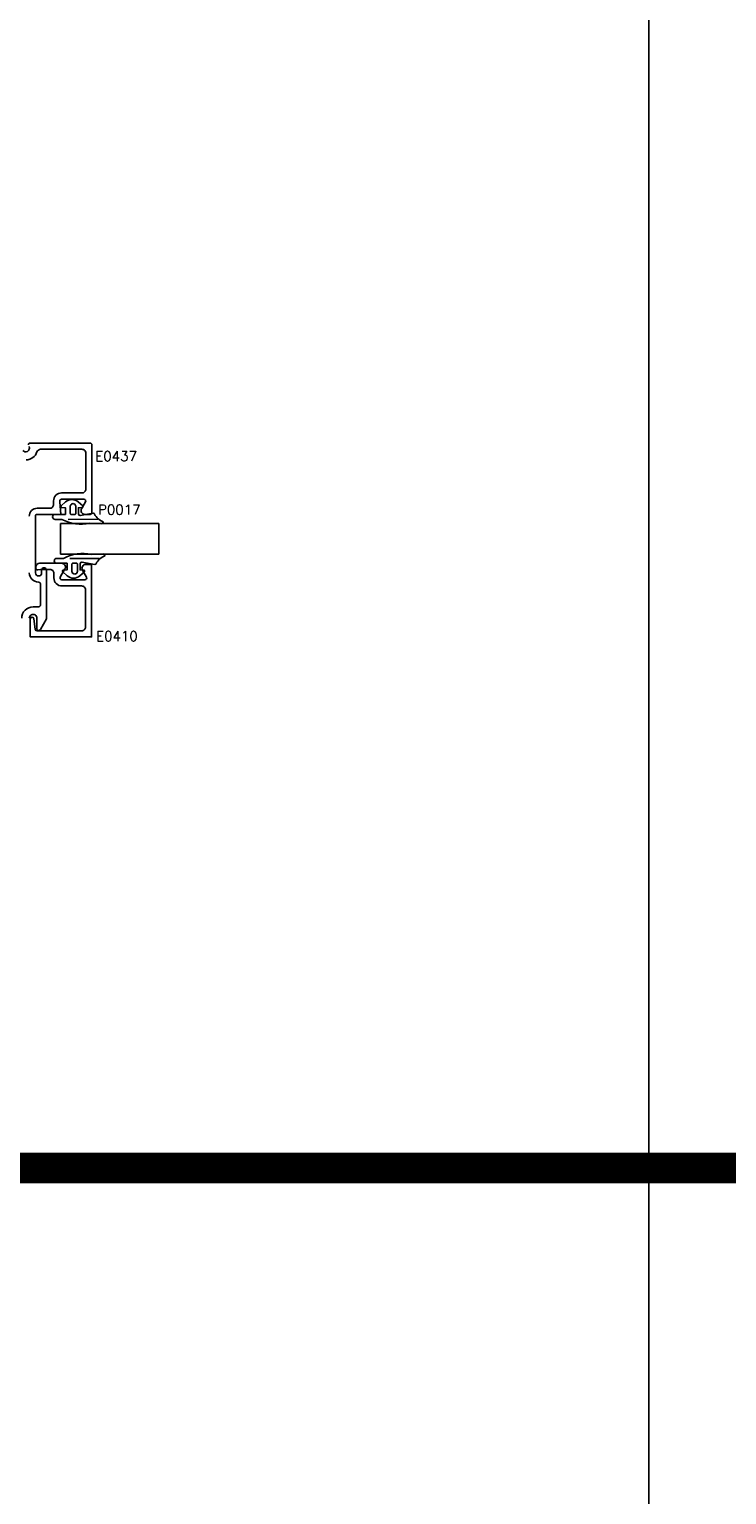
# Model space of a CAD drawing. Extents: x 0 to 123, y 0 to 90.
# Tile 46 of 59: x 85.86 to 91.54, y 57.22 to 69.16. Entities that reach past the tile are written whole.
import ezdxf

# ---------------------------------------------------------------- set-up
doc = ezdxf.new("R2010")
doc.units = 0
doc.header["$MEASUREMENT"] = 0
for name, color, linetype in [('R-ANNO-TEXT', 6, 'CONTINUOUS'), ('R-DET1', 4, 'CONTINUOUS'), ('R-DET2', 2, 'CONTINUOUS'), ('R-DET3', 5, 'CONTINUOUS'), ('TITLE', 7, 'CONTINUOUS')]:
    doc.layers.add(name, color=color, linetype=linetype)
doc.styles.get("Standard").update_dxf_attribs({"font": 'simplex'})

# ---------------------------------------------------------------- blocks, each defined once
blk = doc.blocks.new('S')
at = {"layer": 'R-DET2'}
for p, q in [((4.542, 7.201), (4.542, 8.004)), ((4.542, 8.004), (4.792, 8.004)), ((4.792, 7.201), (4.792, 8.004)), ((4.792, 7.201), (4.542, 7.201))]:
    blk.add_line(p, q, dxfattribs=at)
blk = doc.blocks.new('GLASS')
at = {"layer": 'R-DET2'}
blk.add_blockref('S', (-4.542, -7.201), dxfattribs=at)
blk = doc.blocks.new('QUARTER_INCH_GLASS')
at = {"layer": 'R-DET2'}
blk.add_blockref('GLASS', (0, 0), dxfattribs=at)
blk = doc.blocks.new('1-4_P0017')
at = {"layer": 'R-DET2'}
for points in [[(-0.127, 0.093), (-0.131, 0.191, -0.280474), (-0.115, 0.201, 0.169063), (-0.053, 0.132, -0.378809), (-0.045, 0.121), (-0.064, 0.016, 0.346242), (-0.054, 0), (0, 0), (0.001, 0.03, -0.608656), (0.014, 0.036), (0.047, -0.001, -0.378617), (0.047, -0.104), (0.014, -0.141, -0.608656), (0.001, -0.135), (0, -0.105), (-0.055, -0.105), (-0.055, -0.19, -1), (-0.095, -0.19), (-0.095, -0.135, -0.175364)], [(0.032, -0.051, -0.341999), (0.012, -0.066), (-0.047, -0.066, -0.414214), (-0.055, -0.058), (-0.055, -0.029, -0.414214), (-0.047, -0.021), (0.012, -0.021, -0.341999), (0.032, -0.036, -0.127017)]]:
    blk.add_lwpolyline(points, format="xyb", close=True, dxfattribs=at)
blk.add_lwpolyline([(-0.095, -0.082), (-0.094, 0.158)], dxfattribs=at)

msp = doc.modelspace()

# ---------------------------------------------------------------- linework, layer by layer
at = {"layer": 'R-DET1'}
for points in [[(85.8062489, 65.7280324, 0.8690679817), (85.8595251, 65.7585435)], [(85.8600997, 65.1911271, -0.4142135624), (85.9250997, 65.2561271), (86.0271127, 65.2561271, 0.4142135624), (86.0581127, 65.2871271), (86.0581127, 65.3161271, -0.4142135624), (86.1231127, 65.3811271), (86.2890987, 65.3811271, 0.4142135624), (86.3200987, 65.4121271), (86.3200987, 65.7061221, 0.4142135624), (86.2890987, 65.7371221), (85.9520583, 65.7371221, 0.3256627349), (85.9225499, 65.7156224, -0.3256627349), (85.8340248, 65.6511231)], [(85.8535818, 65.7734138, -0.5305087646), (85.8628676, 65.7871251), (86.3551017, 65.7871251, -0.4142135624), (86.3701017, 65.7721251), (86.3701017, 65.2211231, -0.4142135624), (86.3551017, 65.2061231), (86.3126043, 65.2061231, -0.5773590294), (86.285758, 65.2526238), (86.3180909, 65.3086228, 0.5773590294), (86.3051007, 65.3311231), (86.1231137, 65.3311231, 0.5773411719), (86.1101231, 65.3086235), (86.1156061, 65.2061231), (85.9250987, 65.2061231, 0.4142135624), (85.9100987, 65.1911231), (85.9100987, 64.7301257, 1), (85.9601017, 64.7301257), (85.9601017, 64.7521288, -1), (86.0000987, 64.7521288), (86.0000987, 64.3551257), (85.9500902, 64.2685065, -0.7673308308), (85.9220997, 64.2760063), (85.9220997, 64.3596564, 1.0057039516), (85.8601017, 64.360008)], [(85.9125056, 64.7699491, 0.4559911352), (85.929606, 64.7550971), (85.9525055, 64.7583331), (86.0295443, 64.7583351, -0.4142135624), (86.0605443, 64.7273351), (86.0605441, 64.6885231, 0.4157347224), (86.1256924, 64.6233341), (86.2865056, 64.6233331, -0.4142135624), (86.3175056, 64.5923331), (86.3175056, 64.2883361, -0.4142135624), (86.2865056, 64.2573361), (85.922799, 64.2573331, -0.3788668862), (85.9079108, 64.2705051), (85.8973934, 64.3561621, 0.9407073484), (85.8675054, 64.3543341), (85.8675055, 64.2073351), (86.3675055, 64.2073351), (86.3675055, 64.7983345), (86.3201989, 64.7983361, 0.5773503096), (86.2933522, 64.7518361), (86.3256839, 64.6958341, -0.5773499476), (86.3126935, 64.6733341), (86.125544, 64.6733341, -0.5773500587), (86.1125536, 64.6958341), (86.1506588, 64.7618342, 0.5773539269), (86.1238121, 64.8083346), (85.9435057, 64.8083345, 0.4142112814), (85.9125056, 64.7773345), (85.9125056, 64.7699491)], [(85.7980997, 64.3600108, -0.4142135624), (85.8910997, 64.4530108), (85.9350997, 64.4530108, 0.4142135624), (85.9500997, 64.4680102), (85.9500997, 64.6401242, 0.4142119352), (85.9350998, 64.6551242, -0.4142119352), (85.8600987, 64.7301257)]]:
    msp.add_lwpolyline(points, format="xyb", dxfattribs=at)
at = {"layer": 'TITLE'}
msp.add_line((90.9080005, 89.8789502), (90.9080005, 14.8789502), dxfattribs=at)
at = {"layer": 'TITLE', "const_width": 0.25}
msp.add_lwpolyline([(0.25, 59.8789502), (122.9080005, 59.8789502)], dxfattribs=at)

# ---------------------------------------------------------------- block references
at = {"layer": 'R-DET2', "rotation": 90}
msp.add_blockref('QUARTER_INCH_GLASS', (86.9166853, 64.8820758), dxfattribs=at)
at = {"layer": 'R-DET3', "xscale": -1, "rotation": 270}
msp.add_blockref('1-4_P0017', (86.2598334, 65.2611231), dxfattribs=at)
at = {"layer": 'R-DET3', "rotation": 270}
msp.add_blockref('1-4_P0017', (86.2733511, 64.7533346), dxfattribs=at)

# ---------------------------------------------------------------- texts
at = {"layer": 'R-ANNO-TEXT', "char_height": 0.08, "attachment_point": 4}
for s, insert in [('\\A1;E0437', (86.3978558, 65.6811367)), ('\\A1;P0017', (86.4202468, 65.2452559)), ('\\A1;E0410', (86.4045134, 64.2141175))]:
    msp.add_mtext(s, dxfattribs=dict(at, insert=insert))

doc.saveas('drawing.dxf')
